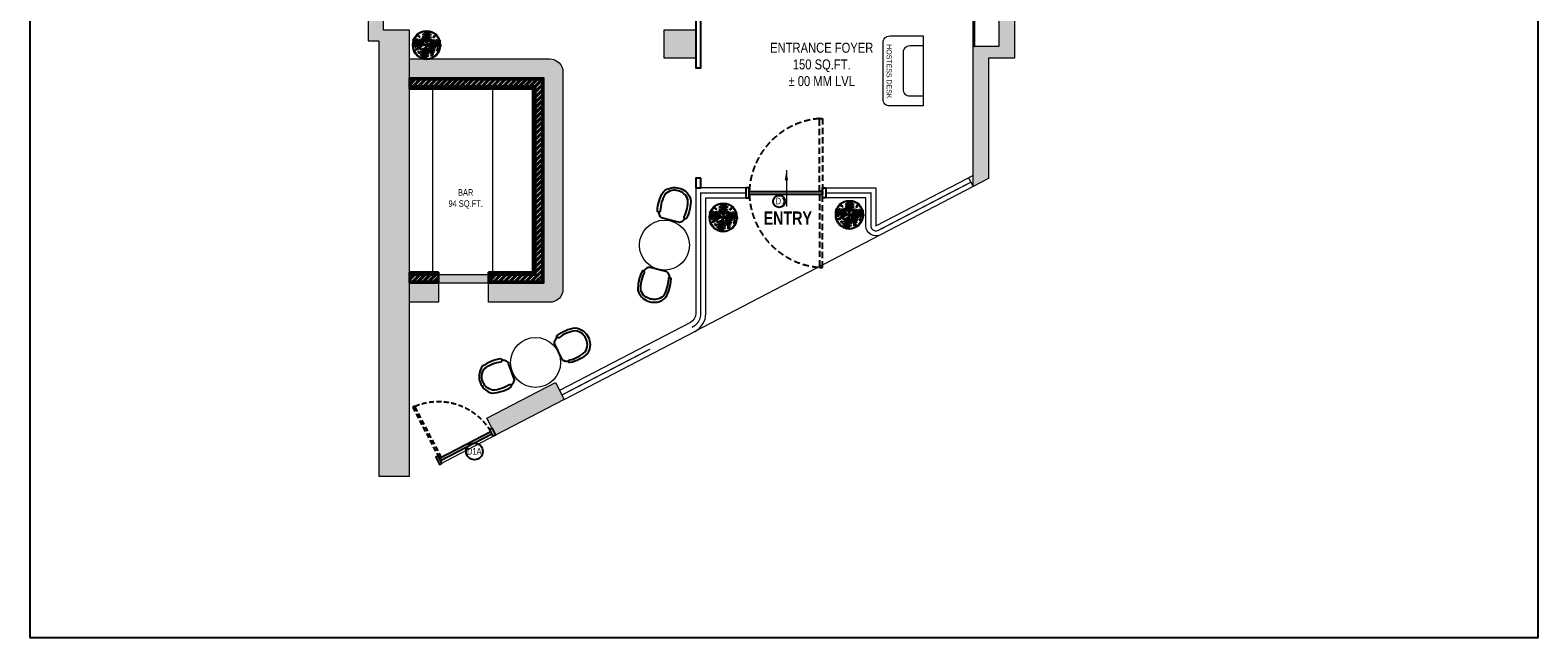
# Model space of a CAD drawing. Extents: x 3940905 to 4145695, y 925352 to 1109797.
# Tile 12 of 256: x 4025855 to 4048442, y 1015833 to 1024945. Entities that reach past the tile are written whole.
import ezdxf

# ---------------------------------------------------------------- set-up
doc = ezdxf.new("R2010")
doc.units = 0
doc.header["$LTSCALE"] = 750
doc.header["$MEASUREMENT"] = 0
doc.linetypes.add('DASHED2', pattern=[0.375, 0.25, -0.125])
doc.layers.get('0').update_dxf_attribs({"linetype": 'CONTINUOUS', "lineweight": 0})
for name, color, linetype, lineweight in [('A_ FURN', 15, 'CONTINUOUS', 15), ('CIVIL WALLS', 7, 'CONTINUOUS', 30), ('COLUMN', 1, 'CONTINUOUS', 9), ('FACADE', 34, 'CONTINUOUS', 0), ('FURN', 15, 'CONTINUOUS', 5), ('HATCH', 7, 'CONTINUOUS', 0), ('plant', 72, 'CONTINUOUS', 25), ('PLANTERS', 92, 'CONTINUOUS', 9), ('PLANTS', 72, 'CONTINUOUS', 0), ('wall', 7, 'CONTINUOUS', 25)]:
    doc.layers.add(name, color=color, linetype=linetype, lineweight=lineweight)
for name, color, linetype in [('AR-FURNITURE', 34, 'CONTINUOUS'), ('DOOR', 44, 'CONTINUOUS'), ('GLASS', 5, 'CONTINUOUS'), ('S-Hatch_8', 7, 'CONTINUOUS'), ('TEXT', 7, 'CONTINUOUS')]:
    doc.layers.add(name, color=color, linetype=linetype)
doc.styles.add('ARA  TITLE BLOCK', font='times.ttf')
doc.styles.add('ARA-30', font='arial.ttf', dxfattribs={"width": 0.8, "height": 150})
doc.styles.add('ARA-75', font='arial.ttf', dxfattribs={"width": 0.8, "height": 150})
doc.dimstyles.new('ARA-75', dxfattribs={"dimtxt": 150, "dimasz": 56.25, "dimexe": 0, "dimexo": 75, "dimgap": 7.5, "dimtad": 0, "dimdec": 0, "dimrnd": 5, "dimdsep": 46, "dimtxsty": 'ARA-75', "dimcen": 56.25, "dimdle": 56.25, "dimclrd": 256, "dimclre": 256, "dimclrt": 256, "dimazin": 3, "dimtfac": 1, "dimtdec": 0, "dimtix": 1, "dimtmove": 1, "dimatfit": 3, "dimfxl": 1, "dimtolj": 1, "dimlwd": 0, "dimlwe": 0, "dimarcsym": 0})

# ---------------------------------------------------------------- blocks, each defined once
blk = doc.blocks.new('gbdhsr')
at = {"layer": 'A_ FURN', "lineweight": 25}
blk.add_line((7562641, -860385), (7562884, -860385), dxfattribs=at)
blk.add_lwpolyline([(7562967, -860309, 0.417442), (7562987, -860297, 0.132147), (7562976, -860004, 0.146235), (7562870, -859909, 0.210467), (7562655, -859909, 0.146235), (7562549, -860004, 0.132147), (7562538, -860297, 0.430318), (7562558, -860309), (7562566, -860307, 0.405791), (7562578, -860287, -0.129483), (7562588, -860022, -0.13964), (7562672, -859947, -0.20833), (7562853, -859947, -0.13964), (7562937, -860022, -0.129483), (7562947, -860287, 0.405606), (7562959, -860307)], format="xyb", close=True, dxfattribs=at)
at = {"layer": 'A_ FURN', "elevation": 0}
blk.add_lwpolyline([(7562641, -860385, -0.242064), (7562588, -860354, -0.020734), (7562559, -860309), (7562566, -860307, 0.405791), (7562578, -860287, -0.129483), (7562588, -860022, -0.13964), (7562672, -859947, -0.20833), (7562853, -859947, -0.13964), (7562937, -860022, -0.129483), (7562947, -860287, 0.405164), (7562959, -860307), (7562966, -860309, -0.0202), (7562936, -860354, -0.238331), (7562884, -860385)], format="xyb", close=True, dxfattribs=at)
at = {"layer": 'A_ FURN', "lineweight": 25}
for centre, radius, start, end in [((7563119, -859981), 649, 210.3761, 215.1274), ((7562385, -859968), 673, 324.9923, 329.6212), ((7562645, -860318), 67.1, 212.2664, 266.6964), ((7562880, -860318), 67.5, 273.422, 327.0432)]:
    blk.add_arc(centre, radius, start, end, dxfattribs=at)
blk = doc.blocks.new('6')
at = {"color": 64, "true_color": 0x6f9400}
for p in [(6566, 609), (6541.4, 588.3), (6590.6, 588.3), (6570.3, 559.4)]:
    blk.add_line(p, (6566, 584), dxfattribs=at)
for centre, radius, start, end in [((6561.4, 602.6), 5.77, 36.29, 99.6243), ((6556.7, 595.9), 13, 44.0763, 73.3794), ((6561.4, 599.9), 5.77, 36.29, 99.6243), ((6556.7, 593.1), 13, 44.0763, 73.3794), ((6570.7, 602.6), 5.77, 80.3757, 143.71), ((6575.3, 595.9), 13, 106.6206, 135.9237), ((6570.7, 599.9), 5.77, 80.3757, 143.71), ((6575.3, 593.1), 13, 106.6206, 135.9237), ((6546.9, 582.6), 5.77, 116.29, 179.6243), ((6552.7, 576.8), 13, 124.0763, 153.3794), ((6548.5, 591.8), 5.77, 160.3757, 223.71), ((6556, 595.2), 13, 186.6206, 215.9237), ((6549.6, 582.2), 5.77, 116.29, 179.6243), ((6555.4, 576.4), 13, 124.0763, 153.3794), ((6551.2, 591.3), 5.77, 160.3757, 223.71), ((6558.6, 594.8), 13, 186.6206, 215.9237), ((6548.9, 576.9), 2.88, 139.742, 258.7475), ((6554.2, 578.7), 7.99, 105.2489, 175.3937), ((6558.3, 573.7), 13.4, 111.3712, 155.0366), ((6552.8, 579.2), 6.25, 184.618, 228.2106), ((6556.7, 593), 7.99, 164.6063, 234.7511), ((6562.3, 596.3), 13.4, 184.9634, 228.6288), ((6558.6, 577.9), 7.99, 105.2489, 175.3937), ((6562.8, 572.9), 13.4, 111.3712, 155.0366), ((6554.9, 576), 2.88, 139.742, 258.7475), ((6555.5, 599.8), 2.88, 139.742, 258.7475), ((6577.6, 559.6), 27, 115.4772, 156.6585), ((6561.1, 592.2), 7.99, 164.6063, 234.7511), ((6559.4, 602), 6.25, 184.618, 228.2106), ((6566.8, 595.5), 13.4, 184.9634, 228.6288), ((6558.7, 580.7), 4.35, 144.9865, 244.4034), ((6562.4, 576.8), 7.79, 83.4259, 183.6346), ((6565.9, 572.9), 11.8, 101.6665, 163.1878), ((6567.5, 584.8), 12.5, 187.5759, 215.8942), ((6558.3, 586.3), 7.79, 3.4259, 103.6346), ((6555.1, 582.2), 11.8, 21.6665, 83.1878), ((6565, 592), 7.79, 156.3654, 256.5741), ((6569.7, 594.5), 11.8, 176.8122, 238.3335), ((6554.6, 589.8), 13.4, 31.3712, 75.0366), ((6558.8, 594.7), 7.99, 25.2489, 95.3937), ((6558.8, 590.2), 7.99, 25.2489, 95.3937), ((6554.6, 585.2), 13.4, 31.3712, 75.0366), ((6554.9, 583.8), 11.8, 286.8122, 348.3335), ((6558.8, 580.3), 7.79, 266.3654, 6.5741), ((6561.2, 583), 2.81, 114.2257, 255.1279), ((6563.4, 583.7), 3.9, 150.4398, 228.6694), ((6566.6, 578.4), 6.48, 161.4477, 239.3672), ((6581.9, 582.7), 21.1, 185.4007, 208.139), ((6573.7, 586.3), 7.79, 76.3654, 176.5741), ((6573.2, 594.7), 7.99, 84.6063, 154.7511), ((6577.4, 589.8), 13.4, 104.9634, 148.6288), ((6577.4, 585.2), 13.4, 104.9634, 148.6288), ((6573.2, 590.2), 7.99, 84.6063, 154.7511), ((6577, 582.2), 11.8, 96.8122, 158.3335), ((6574, 583), 7.79, 193.4259, 293.6346), ((6576.5, 587.7), 11.8, 211.6665, 273.1878), ((6562.3, 594.5), 11.8, 301.6665, 3.1878), ((6566.1, 572.9), 11.8, 16.8122, 78.3335), ((6567, 592), 7.79, 283.4259, 23.6346), ((6569.6, 576.8), 7.79, 356.3654, 96.5741), ((6565.2, 595.5), 13.4, 311.3712, 355.0366), ((6569.2, 572.9), 13.4, 24.9634, 68.6288), ((6570.9, 592.2), 7.99, 305.2489, 15.3937), ((6573.4, 577.9), 7.99, 4.6063, 74.7511), ((6582.6, 594.8), 5.77, 80.3757, 143.71), ((6587.2, 588), 13, 106.6206, 135.9237), ((6569.7, 596.3), 13.4, 311.3712, 355.0366), ((6573.7, 573.7), 13.4, 24.9634, 68.6288), ((6575.4, 593), 7.99, 305.2489, 15.3937), ((6577.9, 578.7), 7.99, 4.6063, 74.7511), ((6587.7, 588.3), 13, 234.0763, 263.3794), ((6573.4, 594.8), 13, 324.0763, 353.3794), ((6576.6, 576.4), 13, 26.6206, 55.9237), ((6580.8, 591.3), 5.77, 316.29, 19.6243), ((6582.4, 582.2), 5.77, 0.3757, 63.71), ((6576, 595.2), 13, 324.0763, 353.3794), ((6583.5, 591.8), 5.77, 316.29, 19.6243), ((6558.8, 578.2), 6.25, 184.618, 228.2106), ((6557, 572.3), 2.85, 167.0577, 302.8533), ((6557, 568.2), 2.85, 167.0577, 302.8533), ((6558.6, 573.9), 4, 185.1845, 268.654), ((6558.6, 569.9), 4, 185.1845, 268.654), ((6560.3, 575), 3.83, 138.8744, 278.9763), ((6563.6, 576.8), 6.25, 173.7536, 244.097), ((6555, 580.8), 13.4, 294.9634, 338.6288), ((6560, 576.6), 7.99, 274.6063, 344.7511), ((6555.7, 576.3), 13.4, 294.9634, 338.6288), ((6560.8, 572.1), 7.99, 274.6063, 344.7511), ((6558.4, 573.4), 13, 296.6206, 325.9237), ((6564.2, 567.5), 5.77, 270.3757, 333.71), ((6558.9, 570.7), 13, 296.6206, 325.9237), ((6564.7, 564.9), 5.77, 270.3757, 333.71), ((6577.5, 584.8), 13.4, 221.3712, 265.0366), ((6574.2, 579.1), 7.99, 215.2489, 285.3937), ((6578.3, 580.3), 13.4, 221.3712, 265.0366), ((6575, 574.6), 7.99, 215.2489, 285.3937), ((6576.8, 576.6), 13, 234.0763, 263.3794), ((6573.3, 569.2), 5.77, 226.29, 289.6243), ((6577.3, 573.9), 13, 234.0763, 263.3794), ((6573.8, 566.5), 5.77, 226.29, 289.6243), ((6581.2, 570.4), 2.88, 101.2525, 220.258), ((6585.1, 568.1), 6.25, 131.7894, 175.382), ((6584.3, 580.8), 5.77, 226.29, 289.6243)]:
    blk.add_arc(centre, radius, start, end, dxfattribs=at)
blk = doc.blocks.new('vvbg')
at = {"layer": 'PLANTERS', "color": 34}
for radius in [215, 202]:
    blk.add_circle((2, 11), radius, dxfattribs=at)
at = {"layer": 'plant', "xscale": 8.600299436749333, "yscale": 8.600299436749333, "zscale": 8.600299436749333, "rotation": 2.14003837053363}
blk.add_blockref('6', (-56240, -7117), dxfattribs=at)
blk = doc.blocks.new('COLUMN')
at = {"layer": 'COLUMN'}
h = blk.add_hatch(color=1, dxfattribs=at)
h.dxf.hatch_style = 1
h.paths.add_polyline_path([(2683499, 965771), (2684448, 965771), (2684448, 965331), (2683499, 965331)])
h.paths.add_polyline_path([(2684238, 970191), (2683499, 970191), (2683499, 969191), (2684238, 969191)])
h.paths.add_polyline_path([(2687443, 969266), (2687038, 969266), (2687038, 970031), (2687443, 970031)])
h.paths.add_polyline_path([(2687108, 972041), (2687644, 972041), (2687644, 971756), (2687108, 971756)])
h.paths.add_polyline_path([(2683499, 973491), (2684408, 973491), (2684408, 973041), (2683499, 973041)])
h.paths.add_polyline_path([(2683649, 975761), (2683978, 975761), (2683978, 975211), (2683649, 975211)])
h.paths.add_polyline_path([(2686978, 975811), (2687728, 975811), (2687728, 975476), (2686978, 975476)])
h.paths.add_polyline_path([(2689869, 975851), (2689028, 975851), (2689028, 975556), (2689869, 975556)])
h.paths.add_polyline_path([(2686978, 973346), (2687644, 973346), (2687644, 973116), (2686978, 973116)])
h.paths.add_polyline_path([(2683824, 977646), (2684029, 977646), (2684029, 977211), (2683824, 977211)])
h.paths.add_polyline_path([(2683824, 979911), (2684104, 979911), (2684104, 980241), (2683824, 980241)])
h.paths.add_polyline_path([(2687804, 979891), (2688004, 979891), (2688004, 980241), (2687804, 980241)])
h.paths.add_polyline_path([(2691584, 979836), (2692014, 979836), (2692014, 980241), (2691584, 980241)])
h.paths.add_polyline_path([(2691696, 977346), (2692014, 977346), (2692014, 976786), (2691696, 976786)])
h.paths.add_polyline_path([(2687443, 965841), (2686813, 965841), (2686813, 965401), (2687443, 965401)])
h.paths.add_polyline_path([(2687468, 963421), (2686703, 963421), (2686703, 962976), (2687468, 962976)])
h.paths.add_polyline_path([(2684168, 963191), (2683399, 963191), (2683399, 962446), (2684168, 962446)])
h.paths.add_polyline_path([(2684448, 958916), (2683399, 958916), (2683399, 959356), (2684448, 959356)])
h.paths.add_polyline_path([(2684448, 957356), (2683414, 957356), (2683414, 956916), (2684448, 956916)])
h.paths.add_polyline_path([(2687458, 957436), (2686708, 957436), (2686708, 956996), (2687458, 956996)])
h.paths.add_polyline_path([(2687453, 959516), (2686693, 959516), (2686693, 959086), (2687453, 959086)])
h.paths.add_polyline_path([(2683414, 953326), (2684313, 953326), (2684313, 953776), (2683414, 953776)])
h.paths.add_polyline_path([(2683294, 952396), (2683768, 952396), (2683768, 951976), (2683294, 951976)])
h.paths.add_polyline_path([(2682464, 977841), (2681834, 977841), (2681834, 977051), (2682464, 977051)])
at = {"color": 2}
blk.add_lwpolyline([(2683294, 952396), (2683768, 952396), (2683768, 951976), (2683294, 951976)], close=True, dxfattribs=at)
at = {"layer": 'COLUMN', "color": 1}
blk.add_lwpolyline([(2683294, 952396), (2683768, 952396), (2683768, 951976), (2683294, 951976)], close=True, dxfattribs=at)
blk = doc.blocks.new('door')
at = {"layer": 'DOOR', "color": 8, "linetype": 'DASHED2', "ltscale": 0.5}
blk.add_lwpolyline([(3969778, 1012263), (3969778, 1011167), (3969734, 1011167), (3969734, 1012263)], close=True, dxfattribs=at)
at = {"layer": 'DOOR'}
for points in [[(3968680, 1011220), (3968630, 1011220), (3968630, 1011070), (3968680, 1011070)], [(3968682, 1011167), (3969778, 1011167), (3969778, 1011123), (3968682, 1011123)], [(3969780, 1011220), (3969830, 1011220), (3969830, 1011070), (3969780, 1011070)]]:
    blk.add_lwpolyline(points, close=True, dxfattribs=at)
at = {"layer": 'DOOR', "color": 8, "linetype": 'DASHED2', "ltscale": 0.5}
blk.add_arc((3969824, 1011121), 1143, 94.5042, 177.6908, dxfattribs=at)
blk = doc.blocks.new('FFW')
at = {"layer": 'DOOR', "color": 8, "linetype": 'DASHED2', "ltscale": 0.5}
for points in [[(3982126, 1018852), (3982126, 1017756), (3982082, 1017756), (3982082, 1018852)], [(3982126, 1016616), (3982126, 1017712), (3982082, 1017712), (3982082, 1016616)]]:
    blk.add_lwpolyline(points, close=True, dxfattribs=at)
at = {"layer": 'DOOR'}
for points in [[(3981028, 1017809), (3980978, 1017809), (3980978, 1017659), (3981028, 1017659)], [(3981030, 1017756), (3982126, 1017756), (3982126, 1017712), (3981030, 1017712)], [(3982128, 1017809), (3982178, 1017809), (3982178, 1017659), (3982128, 1017659)]]:
    blk.add_lwpolyline(points, close=True, dxfattribs=at)
at = {"layer": 'DOOR', "color": 8, "linetype": 'DASHED2', "ltscale": 0.5}
for centre, start, end in [((3982172, 1017710), 94.5042, 177.6908), ((3982172, 1017758), 182.3092, 265.4958)]:
    blk.add_arc(centre, 1143, start, end, dxfattribs=at)

msp = doc.modelspace()

# ---------------------------------------------------------------- hatches: boundary and pattern name
at = {"layer": 'CIVIL WALLS', "true_color": 0x136734}
h = msp.add_hatch(dxfattribs=at)
h.set_pattern_fill('AR-CONC', color=116, scale=3)
h.set_pattern_definition([(50, (55598.317, 4338.479), (21.51780548, -1.88256405), [2.25, -24.75]), (355, (55598.317, 4338.479), (-4.16254001, 22.56576401), [1.8, -19.8]), (100.45144446, (55600.11, 4338.322), (17.3552654, 20.68319973), [1.91220576, -21.03426336]), (46.1842, (55598.317, 4344.479), (32.01723992, -4.96557842), [3.375, -37.125]), (96.6356355, (55600.985, 4344.065), (28.03985837, 29.22355802), [2.86831026, -31.5514128]), (351.184164, (55598.317, 4344.48), (28.03985835, 29.223558), [2.7, -29.70000003]), (21, (55601.317, 4342.979), (17.90721156, -12.07856672), [2.25, -24.75]), (326, (55601.317, 4342.979), (7.29945996, 21.75450135), [1.8, -19.8]), (71.45144474, (55602.81, 4341.972), (25.2066713, 9.67593458), [1.9122057, -21.03426336]), (37.5, (55598.317, 4338.4785), (0.36479566, 9.986815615), [0, -19.56, 0, -20.1, 0, -19.875]), (7.5, (55598.317, 4338.479), (7.892086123, 11.832351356), [0, -11.46, 0, -19.11, 0, -7.575]), (327.5, (55591.627, 4338.4785), (16.014673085, -0.676646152), [0, -7.5, 0, -23.4, 0, -31.05]), (317.5, (55588.627, 4338.479), (17.49558508, 3.00314947), [0, -9.75, 0, -15.54, 0, -22.05])])
h.paths.add_polyline_path([(4031536.8, 1024103.2), (4031536.8, 1024203.2), (4033524.3, 1024203.2), (4033524.3, 1021176.3), (4032759.3, 1021176.3), (4032759.3, 1021276.3), (4033424.3, 1021276.3), (4033424.3, 1024103.2)], flags=17)
h.paths.add_polyline_path([(4031536.8, 1024090.7), (4031536.8, 1024215.7), (4033536.8, 1024215.7), (4033536.8, 1021163.8), (4032746.8, 1021163.8), (4032746.8, 1021288.8), (4033411.8, 1021288.8), (4033411.8, 1024090.7)])
h = msp.add_hatch(dxfattribs=at)
h.set_pattern_fill('AR-CONC', color=116, scale=3)
h.set_pattern_definition([(50, (55598.317, 4838.479), (21.51780548, -1.88256405), [2.25, -24.75]), (355, (55598.317, 4838.479), (-4.16254001, 22.56576401), [1.8, -19.8]), (100.45144446, (55600.11, 4838.322), (17.3552654, 20.68319973), [1.91220576, -21.03426336]), (46.1842, (55598.317, 4844.479), (32.01723992, -4.96557842), [3.375, -37.125]), (96.6356355, (55600.985, 4844.065), (28.03985837, 29.22355802), [2.86831026, -31.5514128]), (351.184164, (55598.317, 4844.48), (28.03985835, 29.223558), [2.7, -29.70000003]), (21, (55601.317, 4842.979), (17.90721156, -12.07856672), [2.25, -24.75]), (326, (55601.317, 4842.979), (7.29945996, 21.75450135), [1.8, -19.8]), (71.45144474, (55602.81, 4841.972), (25.2066713, 9.67593458), [1.9122057, -21.03426336]), (37.5, (55598.317, 4838.4785), (0.36479566, 9.986815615), [0, -19.56, 0, -20.1, 0, -19.875]), (7.5, (55598.317, 4838.479), (7.892086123, 11.832351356), [0, -11.46, 0, -19.11, 0, -7.575]), (327.5, (55591.627, 4838.4785), (16.014673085, -0.676646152), [0, -7.5, 0, -23.4, 0, -31.05]), (317.5, (55588.627, 4838.479), (17.49558508, 3.00314947), [0, -9.75, 0, -15.54, 0, -22.05])])
h.paths.add_polyline_path([(4031536.8, 1021176.3), (4031971.8, 1021176.3), (4031971.8, 1021276.3), (4031536.8, 1021276.3)], flags=17)
h.paths.add_polyline_path([(4031536.8, 1021163.8), (4031971.8, 1021163.8), (4031971.8, 1021288.8), (4031536.8, 1021288.8)])
at = {"layer": 'FURN', "transparency": 33554495}
h = msp.add_hatch(color=32, dxfattribs=at)
h.dxf.hatch_style = 1
h.paths.add_polyline_path([(4031971.8, 1020863.8), (4031536.8, 1020863.8), (4031536.8, 1021313.8), (4031971.8, 1021313.8)], flags=17)
h.paths.add_polyline_path([(4031971.8, 1021153.8), (4032721.8, 1021153.8), (4032721.8, 1021276.3), (4031971.8, 1021276.3)], flags=17)
edge = h.paths.add_edge_path()
edge.add_line((4031536.8, 1024065.7), (4031536.8, 1024515.7))
edge.add_line((4031536.8, 1024515.7), (4033636.8, 1024515.7))
edge.add_arc((4033636.8, 1024315.7), 200, 360, 90, ccw=False)
edge.add_line((4033836.8, 1024315.7), (4033836.8, 1021063.8))
edge.add_arc((4033636.8, 1021063.8), 200, 270, 360, ccw=False)
edge.add_line((4033636.8, 1020863.8), (4032721.8, 1020863.8))
edge.add_line((4032721.8, 1020863.8), (4032721.8, 1021313.8))
edge.add_line((4032721.8, 1021313.8), (4033386.8, 1021313.8))
edge.add_line((4033386.8, 1021313.8), (4033386.8, 1024065.7))
edge.add_line((4033386.8, 1024065.7), (4031536.8, 1024065.7))
at = {"layer": 'HATCH'}
h = msp.add_hatch(color=8, dxfattribs=at)
h.dxf.hatch_style = 1
h.paths.add_polyline_path([(4043641.8, 1052791.6), (4031046.8, 1052791.6), (4031046.8, 1038746.6), (4030916.8, 1038746.6), (4030916.8, 1024783.6), (4031079.8, 1024783.6), (4031079.8, 1018259.6), (4031536.8, 1018259.6), (4031536.8, 1022833.6), (4031536.8, 1024946.6), (4031146.8, 1024946.6), (4031146.8, 1038516.6), (4031271.8, 1038516.6), (4031271.8, 1052561.6), (4043641.8, 1052561.6)])
h = msp.add_hatch(color=8, dxfattribs=at)
h.dxf.hatch_style = 1
h.paths.add_polyline_path([(4039981.8, 1022598.6), (4039981.8, 1024526.6), (4039981.8, 1024706.6), (4040370.8, 1024706.6), (4040370.8, 1026846.6), (4040430.8, 1026846.6), (4040430.8, 1041911.6), (4039500.8, 1041911.6), (4039500.8, 1042141.6), (4040600.8, 1042141.6), (4040600.8, 1024526.6), (4040211.8, 1024526.6), (4040211.8, 1022718.4)])
h = msp.add_hatch(color=8, dxfattribs=at)
h.dxf.hatch_style = 1
h.paths.add_polyline_path([(4033724.2, 1019663.5), (4033856.7, 1019409.1), (4032827.8, 1018873.3), (4032695.4, 1019127.7)])
at = {"layer": 'S-Hatch_8'}
h = msp.add_hatch(dxfattribs=at)
h.set_pattern_fill('ANSI31', color=6, scale=100)
h.set_pattern_definition([(45, (55598.317, 4338.479), (-8.838834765, 8.838834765), [])])
h.paths.add_polyline_path([(4031536.8, 1024090.7), (4031536.8, 1024215.7), (4033546.8, 1024215.7), (4033546.8, 1021163.8), (4032746.8, 1021163.8), (4032746.8, 1021288.8), (4033411.8, 1021288.8), (4033411.8, 1024090.7)])
h.paths.add_polyline_path([(4031536.8, 1024065.7), (4031536.8, 1024225.7), (4033536.8, 1024225.7), (4033536.8, 1021153.8), (4032721.8, 1021153.8), (4032721.8, 1021313.8), (4033386.8, 1021313.8), (4033386.8, 1024065.7)])
at = {"layer": 'S-Hatch_8', "true_color": 0xed1f24}
h = msp.add_hatch(dxfattribs=at)
h.set_pattern_fill('ANSI32', color=240, scale=150)
h.set_pattern_definition([(45, (55598.317, 4338.48), (-39.77475644, 39.77475644), []), (45, (55624.834, 4338.48), (-39.77475644, 39.77475644), [])])
h.paths.add_polyline_path([(4031536.8, 1024103.2), (4031536.8, 1024203.2), (4033524.3, 1024203.2), (4033524.3, 1021176.3), (4032759.3, 1021176.3), (4032759.3, 1021276.3), (4033424.3, 1021276.3), (4033424.3, 1024103.2)])
at = {"layer": 'S-Hatch_8'}
h = msp.add_hatch(dxfattribs=at)
h.set_pattern_fill('ANSI31', color=6, scale=100)
h.set_pattern_definition([(45, (55598.317, 4769.379), (-8.838834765, 8.838834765), [])])
h.paths.add_polyline_path([(4031536.8, 1021163.8), (4031971.8, 1021163.8), (4031971.8, 1021288.8), (4031536.8, 1021288.8)], flags=17)
h.paths.add_polyline_path([(4031536.8, 1021153.8), (4031971.8, 1021153.8), (4031971.8, 1021313.8), (4031536.8, 1021313.8)])
at = {"layer": 'S-Hatch_8', "true_color": 0xed1f24}
h = msp.add_hatch(dxfattribs=at)
h.set_pattern_fill('ANSI32', color=240, scale=150)
h.set_pattern_definition([(45, (55598.317, 4838.48), (-39.77475644, 39.77475644), []), (45, (55624.834, 4838.48), (-39.77475644, 39.77475644), [])])
h.paths.add_polyline_path([(4031536.8, 1021176.3), (4031971.8, 1021176.3), (4031971.8, 1021276.3), (4031536.8, 1021276.3)])

# ---------------------------------------------------------------- linework, layer by layer
at = {"elevation": -7.6}
for points in [[(4039981.8, 1022767.8), (4039912.5, 1022731.7), (4039981.8, 1022598.6)], [(4033724.2, 1019663.5), (4033856.7, 1019409.1), (4032827.8, 1018873.3), (4032695.4, 1019127.7)]]:
    msp.add_lwpolyline(points, close=True, dxfattribs=at)
at = {"layer": 'AR-FURNITURE', "elevation": -7.6}
msp.add_lwpolyline([(4025855.2, 1054804.7), (4048441.7, 1054804.7), (4048441.7, 1015833), (4025855.2, 1015833)], close=True, dxfattribs=at)
at = {"layer": 'CIVIL WALLS', "color": 6, "elevation": -7.6}
for points in [[(4031536.8, 1024065.7), (4031536.8, 1024225.7), (4033546.8, 1024225.7), (4033546.8, 1021153.8), (4032721.8, 1021153.8), (4032721.8, 1021313.8), (4033386.8, 1021313.8), (4033386.8, 1024065.7)], [(4031536.8, 1021153.8), (4031971.8, 1021153.8), (4031971.8, 1021313.8), (4031536.8, 1021313.8)]]:
    msp.add_lwpolyline(points, close=True, dxfattribs=at)
at = {"layer": 'CIVIL WALLS', "color": 116, "true_color": 0x136734, "elevation": -7.6}
for points in [[(4031536.8, 1024090.7), (4031536.8, 1024215.7), (4033536.8, 1024215.7), (4033536.8, 1021163.8), (4032746.8, 1021163.8), (4032746.8, 1021288.8), (4033411.8, 1021288.8), (4033411.8, 1024090.7)], [(4031536.8, 1021163.8), (4031971.8, 1021163.8), (4031971.8, 1021288.8), (4031536.8, 1021288.8)]]:
    msp.add_lwpolyline(points, close=True, dxfattribs=at)
at = {"layer": 'CIVIL WALLS', "ltscale": 0.5, "elevation": -7.6}
for points in [[(4031536.8, 1024103.2), (4031536.8, 1024203.2), (4033524.3, 1024203.2), (4033524.3, 1021176.3), (4032759.3, 1021176.3), (4032759.3, 1021276.3), (4033424.3, 1021276.3), (4033424.3, 1024103.2), (4031536.8, 1024103.2)], [(4031536.8, 1021176.3), (4031971.8, 1021176.3), (4031971.8, 1021276.3), (4031536.8, 1021276.3)]]:
    msp.add_lwpolyline(points, close=True, dxfattribs=at)
at = {"layer": 'DOOR'}
for centre, radius in [((4037075.6, 1022376.1, -7.6), 89.3), ((4032510.9, 1018628.5, -7.6), 125.2)]:
    msp.add_circle(centre, radius, dxfattribs=at)
at = {"layer": 'FACADE', "color": 8, "lineweight": 0, "ltscale": 2}
for p, q in [((4038595.3, 1021876.6, -7.6), (4035803, 1020422.6, -7.6)), ((4032827.8, 1018873.3, -7.6), (4031985.2, 1018434.6, -7.6))]:
    msp.add_line(p, q, dxfattribs=at)
at = {"layer": 'FACADE', "color": 18, "true_color": 0x000000, "elevation": -7.6}
for points in [[(4039981.8, 1022598.6), (4038595.3, 1021876.6, -0.5629393), (4038376, 1022009.7), (4038376, 1022429), (4037776.3, 1022429), (4037776.3, 1022579), (4038526, 1022579), (4038526, 1022009.7), (4039912.5, 1022731.7)], [(4033856.7, 1019409.1), (4035815.1, 1020428.9, 0.2796403), (4035976.5, 1020695), (4035976.5, 1022429), (4036576.3, 1022429), (4036576.3, 1022579), (4035826.5, 1022579), (4035826.5, 1020695, -0.2796403), (4035745.8, 1020561.9), (4033787.4, 1019542.1)]]:
    msp.add_lwpolyline(points, format="xyb", close=True, dxfattribs=at)
at = {"layer": 'FURN', "lineweight": 0}
msp.add_line((4031951.8, 1021313.8, -7.6), (4031536.8, 1021313.8, -7.6), dxfattribs=at)
at = {"layer": 'FURN', "lineweight": 25, "elevation": -7.6}
for points in [[(4035901.5, 1025799.9), (4037129.2, 1025799.9), (4037129.2, 1025876.6), (4035825.8, 1025876.6), (4035825.8, 1024377.8), (4035901.5, 1024377.8)], [(4039981.8, 1024706.6), (4039999.8, 1024706.6), (4039999.8, 1025799.9), (4039981.8, 1025799.9)], [(4035901.5, 1022727.8), (4035825.8, 1022727.8), (4035825.8, 1022579), (4035901.5, 1022579)]]:
    msp.add_lwpolyline(points, close=True, dxfattribs=at)
at = {"layer": 'FURN', "elevation": -7.6}
for points in [[(4039231.8, 1023807.7), (4038731.8, 1023807.7, -0.4142136), (4038631.8, 1023907.7), (4038631.8, 1024757.7, -0.4142136), (4038731.8, 1024857.7), (4039231.8, 1024857.7), (4039231.8, 1023807.7)], [(4039231.8, 1024707.7), (4039031.8, 1024707.7, 0.4142136), (4038931.8, 1024607.7), (4038931.8, 1024057.7, 0.4142139), (4039031.8, 1023957.7), (4039231.8, 1023957.7)]]:
    msp.add_lwpolyline(points, format="xyb", dxfattribs=at)
at = {"layer": 'FURN', "lineweight": 0, "elevation": -7.6}
msp.add_lwpolyline([(4031536.8, 1024065.7), (4031536.8, 1024515.7), (4033636.8, 1024515.7, -0.4142136), (4033836.8, 1024315.7), (4033836.8, 1021063.8, -0.4142136), (4033636.8, 1020863.8), (4032721.8, 1020863.8), (4032721.8, 1021313.8), (4033386.8, 1021313.8), (4033386.8, 1024065.7), (4031536.8, 1024065.7)], format="xyb", dxfattribs=at)
for points in [[(4031886.8, 1021313.8), (4031886.8, 1024065.7)], [(4032786.8, 1021313.8), (4032786.8, 1024065.7)]]:
    msp.add_lwpolyline(points, dxfattribs=at)
for points in [[(4031971.8, 1020863.8), (4031536.8, 1020863.8), (4031536.8, 1021313.8), (4031971.8, 1021313.8)], [(4031971.8, 1021153.8), (4032721.8, 1021153.8), (4032721.8, 1021276.3), (4031971.8, 1021276.3)]]:
    msp.add_lwpolyline(points, close=True, dxfattribs=at)
at = {"layer": 'FURN', "lineweight": 0}
for centre in [(4035357.1, 1021721.8, -7.7), (4033426.2, 1019962.9, -7.7)]:
    msp.add_circle(centre, 375, dxfattribs=at)
at = {"layer": 'GLASS', "const_width": 19, "elevation": -7.6}
for points in [[(4035768.6, 1020488.7), (4035780.4, 1020494.9, 0.2796403), (4035901.5, 1020694.5), (4035901.5, 1022503.5), (4036576.3, 1022503.5)], [(4039947.2, 1022664.7), (4038560.7, 1021942.7, -0.5629393), (4038451, 1022009.2), (4038451, 1022503.5), (4037776.3, 1022503.5)]]:
    msp.add_lwpolyline(points, format="xyb", dxfattribs=at)
msp.add_lwpolyline([(4033822.1, 1019475.1), (4035143.8, 1020163.4)], dxfattribs=at)
at = {"layer": 'wall', "lineweight": 0, "ltscale": 2, "elevation": -7.6}
for points in [[(4043641.8, 1052791.6), (4031046.8, 1052791.6), (4031046.8, 1038746.6), (4030916.8, 1038746.6), (4030916.8, 1024783.6), (4031079.8, 1024783.6), (4031079.8, 1018259.6), (4031536.8, 1018259.6), (4031536.8, 1024946.6), (4031146.8, 1024946.6), (4031146.8, 1038516.6), (4031271.8, 1038516.6), (4031271.8, 1052561.6), (4043641.8, 1052561.6)], [(4033724.2, 1019663.5), (4033856.7, 1019409.1), (4032827.8, 1018873.3), (4032695.4, 1019127.7)]]:
    msp.add_lwpolyline(points, close=True, dxfattribs=at)
msp.add_lwpolyline([(4039981.8, 1022598.6), (4039981.8, 1024706.6), (4040370.8, 1024706.6), (4040370.8, 1026846.6), (4040430.8, 1026846.6), (4040430.8, 1041911.6), (4039500.8, 1041911.6), (4039500.8, 1042141.6), (4040600.8, 1042141.6), (4040600.8, 1024526.6), (4040211.8, 1024526.6), (4040211.8, 1022718.4), (4039981.8, 1022598.6)], dxfattribs=at)

# ---------------------------------------------------------------- block references
at = {"layer": 'COLUMN'}
msp.add_blockref('COLUMN', (1352057.8, 72551.1, -7.6), dxfattribs=at)
at = {"layer": 'DOOR'}
msp.add_blockref('FFW', (55598.1, 4769.4, -7.6), dxfattribs=at)
at = {"layer": 'DOOR', "xscale": -0.7916666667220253, "yscale": 0.7916666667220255, "zscale": 0.7916666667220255, "rotation": 27.50747344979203}
msp.add_blockref('door', (7189168.1, 1760031.4, -7.6), dxfattribs=at)
at = {"layer": 'FURN', "lineweight": 0, "xscale": -1}
for p, rotation in [((11577894.7, -1214.7, -7.6), 345.783261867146), ((8056764.6, -5441387.4, -7.6), 295.4163685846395)]:
    msp.add_blockref('gbdhsr', p, dxfattribs=dict(at, rotation=rotation))
at = {"layer": 'FURN', "lineweight": 0}
for p, rotation in [((11155101.1, -1670021.6, -7.6), 165.7832618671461), ((5787817.9, -6386682.5, -7.6), 109.8191710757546)]:
    msp.add_blockref('gbdhsr', p, dxfattribs=dict(at, rotation=rotation))
at = {"layer": 'PLANTS', "xscale": -1}
for p in [(4031795.1, 1024709.7, -7.6), (4036239.4, 1022125.8, -7.6), (4038129.7, 1022165.7, -7.6)]:
    msp.add_blockref('vvbg', p, dxfattribs=at)

# ---------------------------------------------------------------- texts
at = {"color": 18, "true_color": 0x000000, "insert": (4036620.6, 1024756.1, -7.6), "char_height": 150, "width": 2186.013, "attachment_point": 1, "style": 'ARA-30'}
msp.add_mtext('\\pxqc;ENTRANCE FOYER\\P150 SQ.FT. \\P%%P 00 MM LVL', dxfattribs=at)
at = {"insert": (4036137.2, 1022225.9, -7.6), "char_height": 200, "width": 2136.013, "attachment_point": 1, "style": 'ARA-30'}
msp.add_mtext('\\pxqc;{\\fStylus BT|b1|i0|c0|p34;ENTRY }', dxfattribs=at)
at = {"layer": 'DOOR', "char_height": 100, "attachment_point": 1, "style": 'ARA-30'}
for s, insert in [('D1', (4037023.5, 1022433.5, -7.6)), ('D1A', (4032400.3, 1018680.8, -7.6))]:
    msp.add_mtext_dynamic_manual_height_columns(s, width=198, gutter_width=750, heights=[0], dxfattribs=dict(at, insert=insert))
at = {"layer": 'TEXT', "insert": (4038684.6, 1023919, -7.6), "char_height": 75, "width": 1211.556, "attachment_point": 9, "rotation": 270.00001, "style": 'ARA-30'}
msp.add_mtext('HOSTESS DESK', dxfattribs=at)
at = {"layer": 'TEXT', "insert": (4031903.3, 1022560.8, -7.5), "char_height": 100, "width": 952.75, "attachment_point": 1, "style": 'ARA-30'}
msp.add_mtext('\\pxqc;BAR  \\P94 SQ.FT. ', dxfattribs=at)

# ---------------------------------------------------------------- leaders
msp.add_leader([(4037184.4, 1022843.6, -7.6), (4037184.4, 1022300, -7.6)], dimstyle='ARA-75', override={"dimasz": 150, "dimtxsty": 'ARA  TITLE BLOCK', "dimfxl": 80000, "dimfxlon": 1})

doc.saveas('drawing.dxf')
